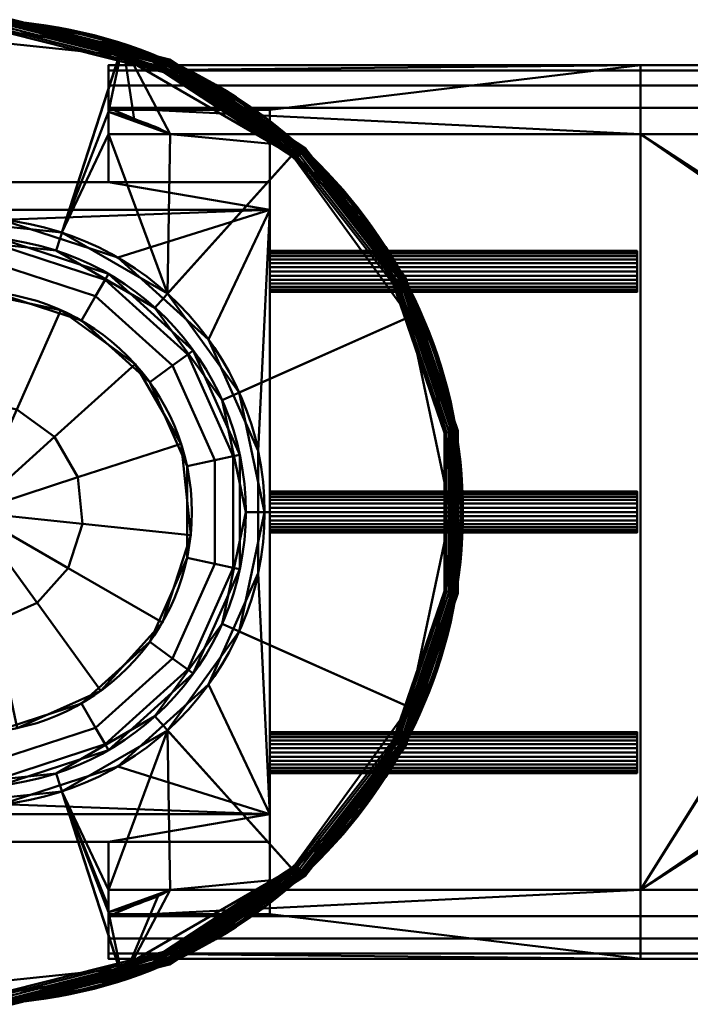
# Model space of a CAD drawing. Header units: millimetres. Extents: x -363 to 363, y -72 to 72.
# Tile 5 of 7: x 7 to 105, y -72 to 72. Entities that reach past the tile are written whole.
import ezdxf

# ---------------------------------------------------------------- set-up
doc = ezdxf.new("R2010")
doc.units = ezdxf.units.MM
doc.layers.add('1', color=7, linetype='CONTINUOUS', true_color=0xffffff)

msp = doc.modelspace()

# ---------------------------------------------------------------- linework, layer by layer
at = {"layer": '1', "color": 30, "linetype": 'Continuous', "lineweight": 50}
for p, q in [((20, 58.54, 25.15), (20, 65, 25.15)), ((20, 65, 0.15), (20, 58.54, 0.15)), ((97.5, 65, 0.15), (20, 65, 0.15)), ((20, 65, 25.15), (97.5, 65, 25.15)), ((97.5, 65, 0.15), (97.5, 65, 25.15)), ((345.5, 65, 0.15), (97.5, 65, 0.15)), ((97.5, 65, 25.15), (345.5, 65, 25.15)), ((97.5, 55, 0.15), (97.5, 65, 0.15)), ((97.5, 55, 25.15), (97.5, 65, 25.15)), ((20, 48, 14.61), (20, 58.54, 25.15)), ((20, 58.54, 25.15), (43.5, 58.54, 25.15)), ((43.5, 58.54, 0.15), (20, 58.54, 0.15)), ((20, 58.54, 0.15), (20, 48, 10.69)), ((43.5, 55, 0.15), (43.5, 58.54, 0.15)), ((43.5, 58.54, 0.15), (43.5, 48, 10.69)), ((43.5, 48, 14.61), (43.5, 58.54, 25.15)), ((43.5, 58.54, 25.15), (43.5, 55, 25.15)), ((20, 55, 31.86), (20, 55, 28.69)), ((20, 55, -3.39), (20, 55, -9.85)), ((20, 55, 28.69), (43.5, 55, 28.69)), ((97.5, 55, -9.85), (20, 55, -9.85)), ((20, 48, 21.69), (20, 55, 28.69)), ((43.5, 55, -3.39), (20, 55, -3.39)), ((20, 55, -3.39), (20, 48, 3.61)), ((29.01, 55, 35.15), (97.5, 55, 35.15)), ((43.5, 55, 25.15), (97.5, 55, 25.15)), ((97.5, 55, 0.15), (43.5, 55, 0.15)), ((43.5, 43.96, 17.65), (43.5, 55, 28.69)), ((43.5, 55, 25.15), (43.5, 55, 28.69)), ((43.5, 55, -3.39), (43.5, 55, 0.15)), ((43.5, 55, -3.39), (43.5, 43.96, 7.65)), ((345.5, 55, -9.85), (97.5, 55, -9.85)), ((345.5, 55, 35.15), (97.5, 55, 35.15)), ((97.5, 55, -9.85), (97.5, 55, 0.15)), ((97.5, 55, 35.15), (97.5, 55, 25.15)), ((20, 48, 3.61), (-20, 48, 3.61)), ((-20, 48, 21.69), (20, 48, 21.69)), ((20, 48, 21.69), (20, 48, 14.61)), ((43.5, 48, 10.69), (20, 48, 10.69)), ((20, 48, 10.69), (20, 48, 3.61)), ((43.5, 48, 14.61), (20, 48, 14.61)), ((43.5, 48, 14.61), (43.5, 48, 10.69)), ((43.5, 43.96, 7.65), (-43.5, 43.96, 7.65)), ((43.5, 43.96, 17.65), (-43.5, 43.96, 17.65)), ((43.5, -43.96, 17.65), (43.5, 43.96, 17.65)), ((43.5, 43.96, 7.65), (43.5, -43.96, 7.65)), ((43.5, -43.96, 17.65), (-43.5, -43.96, 17.65)), ((43.5, -43.96, 7.65), (-43.5, -43.96, 7.65)), ((43.5, -55, 28.69), (43.5, -43.96, 17.65)), ((43.5, -43.96, 7.65), (43.5, -55, -3.39)), ((-20, -48, 3.61), (20, -48, 3.61)), ((20, -48, 21.69), (-20, -48, 21.69)), ((20, -58.54, 25.15), (20, -48, 14.61)), ((20, -55, 28.69), (20, -48, 21.69)), ((20, -48, 3.61), (20, -48, 10.69)), ((20, -48, 10.69), (20, -58.54, 0.15)), ((20, -48, 14.61), (20, -48, 21.69)), ((43.5, -48, 14.61), (20, -48, 14.61)), ((20, -48, 3.61), (20, -55, -3.39)), ((43.5, -48, 10.69), (20, -48, 10.69)), ((43.5, -58.54, 25.15), (43.5, -48, 14.61)), ((43.5, -48, 10.69), (43.5, -58.54, 0.15)), ((43.5, -48, 10.69), (43.5, -48, 14.61)), ((20, -55, 28.69), (20, -55, 31.86)), ((20, -55, -9.85), (20, -55, -3.39)), ((20, -55, -9.85), (97.5, -55, -9.85)), ((20, -55, -3.39), (43.5, -55, -3.39)), ((43.5, -55, 28.69), (20, -55, 28.69)), ((97.5, -55, 35.15), (29.01, -55, 35.15)), ((97.5, -55, 25.15), (43.5, -55, 25.15)), ((43.5, -55, 0.15), (97.5, -55, 0.15)), ((43.5, -55, 0.15), (43.5, -55, -3.39)), ((43.5, -55, 28.69), (43.5, -55, 25.15)), ((43.5, -55, 25.15), (43.5, -58.54, 25.15)), ((43.5, -58.54, 0.15), (43.5, -55, 0.15)), ((345.5, -55, -9.85), (97.5, -55, -9.85)), ((345.5, -55, 35.15), (97.5, -55, 35.15)), ((97.5, -55, 0.15), (97.5, -65, 0.15)), ((97.5, -55, 25.15), (97.5, -55, 35.15)), ((97.5, -65, 25.15), (97.5, -55, 25.15)), ((97.5, -55, -9.85), (97.5, -55, 0.15)), ((20, -65, 25.15), (20, -58.54, 25.15)), ((20, -58.54, 0.15), (20, -65, 0.15)), ((43.5, -58.54, 25.15), (20, -58.54, 25.15)), ((20, -58.54, 0.15), (43.5, -58.54, 0.15)), ((20, -65, 0.15), (97.5, -65, 0.15)), ((97.5, -65, 25.15), (20, -65, 25.15)), ((97.5, -65, 25.15), (97.5, -65, 0.15)), ((97.5, -65, 0.15), (345.5, -65, 0.15)), ((345.5, -65, 25.15), (97.5, -65, 25.15))]:
    msp.add_line(p, q, dxfattribs=at)
for centre, radius in [((0, 0, 45), 71.63), ((0, 0, 45.45), 69.88), ((0, 0, 17.65), 42.74), ((0, 0, 18.54), 40)]:
    msp.add_circle(centre, radius, dxfattribs=at)
at = {"layer": '1', "color": 30, "linetype": 'Continuous', "lineweight": 50, "extrusion": (0, 0, -1)}
for centre, radius in [((0, 0, -43.59), 71.55), ((0, 0, -45.37), 71.29), ((0, 0, -31.65), 40), ((0, 0, -42.91), 32.15)]:
    msp.add_circle(centre, radius, dxfattribs=at)
at = {"layer": '1', "color": 30, "linetype": 'Continuous', "lineweight": 50, "extrusion": (-1, 0, 0)}
for centre in [(-35, 12.65, -43.5), (0, 12.65, -43.5), (35, 12.65, -43.5)]:
    msp.add_circle(centre, 3, dxfattribs=at)
at = {"layer": '1', "color": 30, "linetype": 'Continuous', "lineweight": 50, "extrusion": (1, 0, 0)}
for centre in [(35, 12.65, 97), (0, 12.65, 97), (-35, 12.65, 97)]:
    msp.add_circle(centre, 3, dxfattribs=at)
at = {"layer": '1', "color": 30, "linetype": 'Continuous', "lineweight": 50, "extrusion": (-1, 0, 0)}
for centre, radius, start, end in [((-55, 25.15, -20), 10, 108.9174, 180), ((-55, 0.15, -20), 10, 180, 270), ((0, -765.1, -97.5), 757.25, 85.83487, 94.16513), ((0, 790.4, -97.5), 757.25, 265.83487, 274.16513), ((55, 0.15, -20), 10, 270, 360), ((55, 25.15, -20), 10, 0, 71.0826)]:
    msp.add_arc(centre, radius, start, end, dxfattribs=at)
at = {"layer": '1', "color": 30, "linetype": 'Continuous', "lineweight": 50}
for points in [[(29.01, 55, 35.15), (26.18, 56.49, 35.15), (23.1, 57.48, 34.87), (20, 58.24, 34.61)], [(20, 58.24, 34.61), (20, 57.16, 33.69), (20, 56.08, 32.77), (20, 55, 31.86)], [(29.01, 55, 35.15), (26.06, 55, 33.91), (23.07, 55, 32.8), (20, 55, 31.86)], [(20, -58.24, 34.61), (23.09, -57.49, 34.87), (26.16, -56.5, 35.15), (29.01, -55, 35.15)], [(20, -55, 31.86), (23.06, -55, 32.8), (26.05, -55, 33.91), (29.01, -55, 35.15)], [(20, -55, 31.86), (20, -56.08, 32.77), (20, -57.16, 33.69), (20, -58.24, 34.61)]]:
    msp.add_open_spline(points, degree=3, dxfattribs=at)
at = {"layer": '1', "color": 27, "linetype": 'Continuous', "lineweight": 50}
for points in [[(28.84, 65.74, 43.9), (5.93, 71.54, 43.9), (5.94, 71.64, 44.28), (28.87, 65.83, 44.28)], [(28.87, 65.83, 44.28), (5.94, 71.64, 44.28), (5.93, 71.58, 44.66), (28.85, 65.78, 44.66)], [(7.49, 71.23, 45), (-22.13, 68.12, 45), (-22.03, 67.8, 45.37), (7.45, 70.9, 45.37)], [(-7.48, 71.16, 43.59), (22.11, 68.05, 43.59), (13.21, 40.65, 17.65), (-4.47, 42.51, 17.65)], [(28.36, 64.65, 45.7), (5.83, 70.36, 45.7), (5.8, 69.97, 45.65), (28.2, 64.3, 45.65)], [(28.51, 65, 45.61), (5.86, 70.74, 45.61), (5.83, 70.36, 45.7), (28.36, 64.65, 45.7)], [(28.64, 65.29, 45.37), (5.89, 71.05, 45.37), (5.86, 70.74, 45.61), (28.51, 65, 45.61)], [(28.85, 65.78, 44.66), (5.93, 71.58, 44.66), (5.91, 71.38, 45), (28.77, 65.59, 45)], [(28.74, 65.52, 43.59), (5.91, 71.31, 43.59), (5.93, 71.54, 43.9), (28.84, 65.74, 43.9)], [(35.81, 62.03, 45), (7.49, 71.23, 45), (7.45, 70.9, 45.37), (35.65, 61.74, 45.37)], [(-4.18, 39.78, 18.54), (12.36, 38.04, 18.54), (21.59, 66.46, 45.45), (-7.3, 69.5, 45.45)], [(28.2, 64.3, 45.65), (5.8, 69.97, 45.65), (5.77, 69.64, 45.45), (28.07, 63.99, 45.45)], [(13.21, 40.65, 17.65), (22.11, 68.05, 43.59), (20, 58.24, 34.61)], [(23.76, 57.18, 34.91), (20, 58.24, 34.61), (22.11, 68.05, 43.59)], [(22.11, 68.05, 43.59), (47.88, 53.17, 43.59), (29.01, 55, 35.15)], [(29.01, 55, 35.15), (23.76, 57.18, 34.91), (22.11, 68.05, 43.59)], [(12.36, 38.04, 18.54), (26.77, 29.73, 18.54), (46.76, 51.93, 45.45), (21.59, 66.46, 45.45)], [(47.82, 51.94, 45.7), (28.36, 64.65, 45.7), (28.2, 64.3, 45.65), (47.55, 51.66, 45.65)], [(48.07, 52.22, 45.61), (28.51, 65, 45.61), (28.36, 64.65, 45.7), (47.82, 51.94, 45.7)], [(48.28, 52.45, 45.37), (28.64, 65.29, 45.37), (28.51, 65, 45.61), (48.07, 52.22, 45.61)], [(48.46, 52.64, 43.59), (28.74, 65.52, 43.59), (28.84, 65.74, 43.9), (48.62, 52.81, 43.9)], [(48.65, 52.84, 44.66), (28.85, 65.78, 44.66), (28.77, 65.59, 45), (48.51, 52.7, 45)], [(48.62, 52.81, 43.9), (28.84, 65.74, 43.9), (28.87, 65.83, 44.28), (48.68, 52.88, 44.28)], [(48.68, 52.88, 44.28), (28.87, 65.83, 44.28), (28.85, 65.78, 44.66), (48.65, 52.84, 44.66)], [(47.55, 51.66, 45.65), (28.2, 64.3, 45.65), (28.07, 63.99, 45.45), (47.33, 51.41, 45.45)], [(57.95, 42.1, 45), (35.81, 62.03, 45), (35.65, 61.74, 45.37), (57.68, 41.9, 45.37)], [(20, 58.24, 34.61), (20, 55, 31.86), (13.21, 40.65, 17.65)], [(28.6, 31.77, 17.65), (13.21, 40.65, 17.65), (20, 55, 31.86)], [(20, 55, 31.86), (29.01, 55, 35.15), (28.6, 31.77, 17.65)], [(29.01, 55, 35.15), (47.88, 53.17, 43.59), (28.6, 31.77, 17.65)], [(47.88, 53.17, 43.59), (65.37, 29.1, 43.59), (39.05, 17.39, 17.65), (28.6, 31.77, 17.65)], [(26.77, 29.73, 18.54), (36.54, 16.27, 18.54), (63.84, 28.42, 45.45), (46.76, 51.93, 45.45)], [(61.75, 33.42, 45.65), (47.55, 51.66, 45.65), (47.33, 51.41, 45.45), (61.46, 33.26, 45.45)], [(62.09, 33.6, 45.7), (47.82, 51.94, 45.7), (47.55, 51.66, 45.65), (61.75, 33.42, 45.65)], [(62.42, 33.78, 45.61), (48.07, 52.22, 45.61), (47.82, 51.94, 45.7), (62.09, 33.6, 45.7)], [(62.7, 33.93, 45.37), (48.28, 52.45, 45.37), (48.07, 52.22, 45.61), (62.42, 33.78, 45.61)], [(62.93, 34.05, 43.59), (48.46, 52.64, 43.59), (48.62, 52.81, 43.9), (63.13, 34.17, 43.9)], [(63.17, 34.18, 44.66), (48.65, 52.84, 44.66), (48.51, 52.7, 45), (62.99, 34.09, 45)], [(63.13, 34.17, 43.9), (48.62, 52.81, 43.9), (48.68, 52.88, 44.28), (63.22, 34.21, 44.28)], [(63.22, 34.21, 44.28), (48.68, 52.88, 44.28), (48.65, 52.84, 44.66), (63.17, 34.18, 44.66)], [(70.06, 14.89, 45), (57.95, 42.1, 45), (57.68, 41.9, 45.37), (69.73, 14.82, 45.37)], [(69.26, 11.56, 45.65), (61.75, 33.42, 45.65), (61.46, 33.26, 45.45), (68.93, 11.5, 45.45)], [(69.64, 11.62, 45.7), (62.09, 33.6, 45.7), (61.75, 33.42, 45.65), (69.26, 11.56, 45.65)], [(70.01, 11.68, 45.61), (62.42, 33.78, 45.61), (62.09, 33.6, 45.7), (69.64, 11.62, 45.7)], [(70.32, 11.73, 45.37), (62.7, 33.93, 45.37), (62.42, 33.78, 45.61), (70.01, 11.68, 45.61)], [(70.58, 11.78, 43.59), (62.93, 34.05, 43.59), (63.13, 34.17, 43.9), (70.81, 11.82, 43.9)], [(70.85, 11.82, 44.66), (63.17, 34.18, 44.66), (62.99, 34.09, 45), (70.65, 11.79, 45)], [(70.81, 11.82, 43.9), (63.13, 34.17, 43.9), (63.22, 34.21, 44.28), (70.9, 11.83, 44.28)], [(70.9, 11.83, 44.28), (63.22, 34.21, 44.28), (63.17, 34.18, 44.66), (70.85, 11.82, 44.66)], [(65.37, 29.1, 43.59), (71.55, 0, 43.59), (42.74, 0, 17.65), (39.05, 17.39, 17.65)], [(36.54, 16.27, 18.54), (40, 0, 18.54), (69.88, 0, 45.45), (63.84, 28.42, 45.45)], [(70.06, -14.89, 45), (70.06, 14.89, 45), (69.73, 14.82, 45.37), (69.73, -14.82, 45.37)], [(69.26, -11.56, 45.65), (69.26, 11.56, 45.65), (68.93, 11.5, 45.45), (68.93, -11.5, 45.45)], [(69.64, -11.62, 45.7), (69.64, 11.62, 45.7), (69.26, 11.56, 45.65), (69.26, -11.56, 45.65)], [(70.01, -11.68, 45.61), (70.01, 11.68, 45.61), (69.64, 11.62, 45.7), (69.64, -11.62, 45.7)], [(70.32, -11.73, 45.37), (70.32, 11.73, 45.37), (70.01, 11.68, 45.61), (70.01, -11.68, 45.61)], [(70.58, -11.78, 43.59), (70.58, 11.78, 43.59), (70.81, 11.82, 43.9), (70.81, -11.82, 43.9)], [(70.85, -11.82, 44.66), (70.85, 11.82, 44.66), (70.65, 11.79, 45), (70.65, -11.79, 45)], [(70.81, -11.82, 43.9), (70.81, 11.82, 43.9), (70.9, 11.83, 44.28), (70.9, -11.83, 44.28)], [(70.9, -11.83, 44.28), (70.9, 11.83, 44.28), (70.85, 11.82, 44.66), (70.85, -11.82, 44.66)], [(40, 0, 18.54), (36.54, -16.27, 18.54), (63.84, -28.42, 45.45), (69.88, 0, 45.45)], [(71.55, 0, 43.59), (65.37, -29.1, 43.59), (39.05, -17.39, 17.65), (42.74, 0, 17.65)], [(61.75, -33.42, 45.65), (69.26, -11.56, 45.65), (68.93, -11.5, 45.45), (61.46, -33.26, 45.45)], [(62.09, -33.6, 45.7), (69.64, -11.62, 45.7), (69.26, -11.56, 45.65), (61.75, -33.42, 45.65)], [(62.42, -33.78, 45.61), (70.01, -11.68, 45.61), (69.64, -11.62, 45.7), (62.09, -33.6, 45.7)], [(62.7, -33.93, 45.37), (70.32, -11.73, 45.37), (70.01, -11.68, 45.61), (62.42, -33.78, 45.61)], [(62.93, -34.05, 43.59), (70.58, -11.78, 43.59), (70.81, -11.82, 43.9), (63.13, -34.17, 43.9)], [(63.17, -34.18, 44.66), (70.85, -11.82, 44.66), (70.65, -11.79, 45), (62.99, -34.09, 45)], [(63.13, -34.17, 43.9), (70.81, -11.82, 43.9), (70.9, -11.83, 44.28), (63.22, -34.21, 44.28)], [(63.22, -34.21, 44.28), (70.9, -11.83, 44.28), (70.85, -11.82, 44.66), (63.17, -34.18, 44.66)], [(57.95, -42.1, 45), (70.06, -14.89, 45), (69.73, -14.82, 45.37), (57.68, -41.9, 45.37)], [(36.54, -16.27, 18.54), (26.77, -29.73, 18.54), (46.76, -51.93, 45.45), (63.84, -28.42, 45.45)], [(65.37, -29.1, 43.59), (47.88, -53.17, 43.59), (28.6, -31.77, 17.65), (39.05, -17.39, 17.65)], [(26.77, -29.73, 18.54), (12.36, -38.04, 18.54), (21.59, -66.46, 45.45), (46.76, -51.93, 45.45)], [(20, -55, 31.86), (13.21, -40.65, 17.65), (28.6, -31.77, 17.65)], [(28.6, -31.77, 17.65), (29.01, -55, 35.15), (20, -55, 31.86)], [(28.6, -31.77, 17.65), (47.88, -53.17, 43.59), (29.01, -55, 35.15)], [(47.55, -51.66, 45.65), (61.75, -33.42, 45.65), (61.46, -33.26, 45.45), (47.33, -51.41, 45.45)], [(47.82, -51.94, 45.7), (62.09, -33.6, 45.7), (61.75, -33.42, 45.65), (47.55, -51.66, 45.65)], [(48.07, -52.22, 45.61), (62.42, -33.78, 45.61), (62.09, -33.6, 45.7), (47.82, -51.94, 45.7)], [(48.28, -52.45, 45.37), (62.7, -33.93, 45.37), (62.42, -33.78, 45.61), (48.07, -52.22, 45.61)], [(48.46, -52.64, 43.59), (62.93, -34.05, 43.59), (63.13, -34.17, 43.9), (48.62, -52.81, 43.9)], [(48.65, -52.84, 44.66), (63.17, -34.18, 44.66), (62.99, -34.09, 45), (48.51, -52.7, 45)], [(48.62, -52.81, 43.9), (63.13, -34.17, 43.9), (63.22, -34.21, 44.28), (48.68, -52.88, 44.28)], [(48.68, -52.88, 44.28), (63.22, -34.21, 44.28), (63.17, -34.18, 44.66), (48.65, -52.84, 44.66)], [(12.36, -38.04, 18.54), (-4.18, -39.78, 18.54), (-7.3, -69.5, 45.45), (21.59, -66.46, 45.45)], [(22.11, -68.05, 43.59), (-7.48, -71.16, 43.59), (-4.47, -42.51, 17.65), (13.21, -40.65, 17.65)], [(13.21, -40.65, 17.65), (20, -55, 31.86), (20, -57.48, 33.96)], [(20, -57.48, 33.96), (20, -58.24, 34.61), (13.21, -40.65, 17.65)], [(20, -58.24, 34.61), (22.11, -68.05, 43.59), (13.21, -40.65, 17.65)], [(35.81, -62.03, 45), (57.95, -42.1, 45), (57.68, -41.9, 45.37), (35.65, -61.74, 45.37)], [(28.2, -64.3, 45.65), (47.55, -51.66, 45.65), (47.33, -51.41, 45.45), (28.07, -63.99, 45.45)], [(28.36, -64.65, 45.7), (47.82, -51.94, 45.7), (47.55, -51.66, 45.65), (28.2, -64.3, 45.65)], [(28.51, -65, 45.61), (48.07, -52.22, 45.61), (47.82, -51.94, 45.7), (28.36, -64.65, 45.7)], [(28.64, -65.29, 45.37), (48.28, -52.45, 45.37), (48.07, -52.22, 45.61), (28.51, -65, 45.61)], [(28.74, -65.52, 43.59), (48.46, -52.64, 43.59), (48.62, -52.81, 43.9), (28.84, -65.74, 43.9)], [(28.85, -65.78, 44.66), (48.65, -52.84, 44.66), (48.51, -52.7, 45), (28.77, -65.59, 45)], [(28.84, -65.74, 43.9), (48.62, -52.81, 43.9), (48.68, -52.88, 44.28), (28.87, -65.83, 44.28)], [(28.87, -65.83, 44.28), (48.68, -52.88, 44.28), (48.65, -52.84, 44.66), (28.85, -65.78, 44.66)], [(29.01, -55, 35.15), (47.88, -53.17, 43.59), (22.11, -68.05, 43.59)], [(22.11, -68.05, 43.59), (20, -58.24, 34.61), (27.26, -55.84, 35.11)], [(22.11, -68.05, 43.59), (27.26, -55.84, 35.11), (29.01, -55, 35.15)], [(7.49, -71.23, 45), (35.81, -62.03, 45), (35.65, -61.74, 45.37), (7.45, -70.9, 45.37)], [(5.8, -69.97, 45.65), (28.2, -64.3, 45.65), (28.07, -63.99, 45.45), (5.77, -69.64, 45.45)], [(5.83, -70.36, 45.7), (28.36, -64.65, 45.7), (28.2, -64.3, 45.65), (5.8, -69.97, 45.65)], [(5.86, -70.74, 45.61), (28.51, -65, 45.61), (28.36, -64.65, 45.7), (5.83, -70.36, 45.7)], [(5.89, -71.05, 45.37), (28.64, -65.29, 45.37), (28.51, -65, 45.61), (5.86, -70.74, 45.61)], [(5.91, -71.31, 43.59), (28.74, -65.52, 43.59), (28.84, -65.74, 43.9), (5.93, -71.54, 43.9)], [(5.93, -71.58, 44.66), (28.85, -65.78, 44.66), (28.77, -65.59, 45), (5.91, -71.38, 45)], [(5.93, -71.54, 43.9), (28.84, -65.74, 43.9), (28.87, -65.83, 44.28), (5.94, -71.64, 44.28)], [(5.94, -71.64, 44.28), (28.87, -65.83, 44.28), (28.85, -65.78, 44.66), (5.93, -71.58, 44.66)], [(-22.13, -68.12, 45), (7.49, -71.23, 45), (7.45, -70.9, 45.37), (-22.03, -67.8, 45.37)]]:
    msp.add_3dface(points, dxfattribs=at)
at = {"layer": '1', "color": 253, "linetype": 'Continuous', "lineweight": 50}
for points in [[(20, 64.24, 28.98), (362.5, 64.24, 28.98), (345.5, 65, 25.15), (97.5, 65, 25.15)], [(97.5, 65, 25.15), (20, 65, 25.15), (20, 64.24, 28.98)], [(20, 64.24, -3.68), (20, 65, 0.15), (97.5, 65, 0.15)], [(97.5, 65, 0.15), (345.5, 65, 0.15), (362.5, 64.24, -3.68), (20, 64.24, -3.68)], [(20, 61.77, 32.51), (20, 64.16, 29.17), (20, 65, 25.15), (20, 58.54, 25.15)], [(43.5, 58.54, 25.15), (20, 58.54, 25.15), (20, 65, 25.15), (97.5, 65, 25.15)], [(97.5, 65, 0.15), (20, 65, 0.15), (20, 58.54, 0.15), (43.5, 58.54, 0.15)], [(20, 58.54, 0.15), (20, 65, 0.15), (20, 64.24, -3.68)], [(97.5, 65, 25.15), (97.5, 55, 25.15), (43.5, 55, 25.15), (43.5, 58.54, 25.15)], [(43.5, 58.54, 0.15), (43.5, 55, 0.15), (97.5, 55, 0.15), (97.5, 65, 0.15)], [(97.5, 55, 25.15), (97.5, 65, 25.15), (97.5, 65, 0.15), (97.5, 55, 0.15)], [(345.5, 65, 0.15), (97.5, 65, 0.15), (97.5, 65, 25.15), (345.5, 65, 25.15)], [(20, 62.07, 32.22), (362.5, 62.07, 32.22), (362.5, 64.24, 28.98), (20, 64.24, 28.98)], [(20, 64.24, -3.68), (362.5, 64.24, -3.68), (362.5, 62.07, -6.92), (20, 62.07, -6.92)], [(20, 58.54, 0.15), (20, 64.24, -3.68), (20, 62.07, -6.92), (20, 58.83, -9.09)], [(20, 58.83, 34.39), (362.5, 58.83, 34.39), (362.5, 62.07, 32.22), (20, 62.07, 32.22)], [(20, 62.07, -6.92), (362.5, 62.07, -6.92), (362.5, 58.83, -9.09), (20, 58.83, -9.09)], [(20, 58.54, 25.15), (20, 55, 31.86), (20, 58.24, 34.61), (20, 61.77, 32.51)], [(362.5, 58.83, 34.39), (20, 58.83, 34.39), (97.5, 55, 35.15), (345.5, 55, 35.15)], [(20, 58.83, 34.39), (20, 58.24, 34.61), (29.01, 55, 35.15)], [(29.01, 55, 35.15), (97.5, 55, 35.15), (20, 58.83, 34.39)], [(345.5, 55, -9.85), (97.5, 55, -9.85), (20, 58.83, -9.09), (362.5, 58.83, -9.09)], [(97.5, 55, -9.85), (20, 55, -9.85), (20, 58.83, -9.09)], [(20, 58.83, -9.09), (20, 55, -9.85), (20, 58.54, 0.15)], [(20, 48, 14.61), (20, 58.54, 25.15), (43.5, 58.54, 25.15), (43.5, 48, 14.61)], [(20, 58.54, 25.15), (20, 48, 14.61), (20, 48, 21.69), (20, 55, 28.69)], [(20, 55, 28.69), (20, 55, 31.86), (20, 58.54, 25.15)], [(20, 58.54, 0.15), (20, 55, -9.85), (20, 55, -3.39)], [(20, 55, -3.39), (20, 48, 3.61), (20, 48, 10.69), (20, 58.54, 0.15)], [(43.5, 58.54, 0.15), (20, 58.54, 0.15), (20, 48, 10.69), (43.5, 48, 10.69)], [(43.5, 37.23, 14.66), (43.5, 55, 0.15), (43.5, 58.54, 0.15), (43.5, 48, 10.69)], [(43.5, 48, 14.61), (43.5, 58.54, 25.15), (43.5, 55, 25.15), (43.5, 43.96, 17.65)], [(43.5, 43.96, 17.65), (43.5, 55, 28.69), (20, 55, 28.69), (20, 48, 21.69)], [(29.01, 55, 35.15), (20, 55, 31.86), (20, 55, 28.69), (43.5, 55, 28.69)], [(43.5, 55, -3.39), (20, 55, -3.39), (20, 55, -9.85), (97.5, 55, -9.85)], [(20, 48, 3.61), (20, 55, -3.39), (43.5, 55, -3.39), (43.5, 43.96, 7.65)], [(43.5, 55, 28.69), (97.5, 55, 35.15), (29.01, 55, 35.15)], [(43.5, 43.96, 7.65), (43.5, 55, -3.39), (43.5, 55, 0.15), (43.5, 37.23, 14.66)], [(43.5, 55, 25.15), (43.5, 55, 28.69), (43.5, 43.96, 17.65)], [(43.5, 55, 28.69), (43.5, 55, 25.15), (97.5, 55, 25.15), (97.5, 55, 35.15)], [(97.5, 55, -9.85), (97.5, 55, 0.15), (43.5, 55, 0.15), (43.5, 55, -3.39)], [(97.5, 55, 35.15), (97.5, -55, 0.15), (97.5, -55, 25.15)], [(97.5, -55, -9.85), (97.5, 55, 25.15), (97.5, 55, 0.15)], [(97.5, 55, 35.15), (97.5, 55, 25.15), (97.5, -55, -9.85), (97.5, -55, 0.15)], [(97.5, -55, 25.15), (97.5, -55, 35.15), (97.5, 55, 35.15)], [(97.5, 55, 0.15), (97.5, 55, -9.85), (97.5, -55, -9.85)], [(97.5, 55, -9.85), (345.5, 55, -9.85), (345.5, -55, -9.85), (97.5, -55, -9.85)], [(97.5, 55, 35.15), (145.67, 23.35, 33.51), (145.98, 23.48, 33.51)], [(145.98, 23.48, 33.51), (345.5, 55, 35.15), (97.5, 55, 35.15)], [(97.5, 55, 35.15), (145.35, 21.98, 33.47), (145.22, 22.29, 33.48)], [(97.5, 55, 35.15), (145.57, 21.73, 33.46), (145.35, 21.98, 33.47)], [(145.22, 22.29, 33.48), (145.2, 22.5, 33.48), (97.5, 55, 35.15)], [(145.2, 22.5, 33.48), (145.26, 22.83, 33.49), (97.5, 55, 35.15)], [(145.57, 21.73, 33.46), (97.5, 55, 35.15), (97.5, -55, 35.15)], [(145.26, 22.83, 33.49), (145.42, 23.12, 33.5), (97.5, 55, 35.15)], [(145.42, 23.12, 33.5), (145.67, 23.35, 33.51), (97.5, 55, 35.15)], [(-43.5, 43.96, 17.65), (43.5, 43.96, 17.65), (20, 48, 21.69), (-20, 48, 21.69)], [(43.5, 43.96, 7.65), (-43.5, 43.96, 7.65), (-20, 48, 3.61), (20, 48, 3.61)], [(-20, 48, 3.61), (20, 48, 14.61), (20, 48, 10.69)], [(20, 48, 21.69), (-20, 48, 10.69), (-20, 48, 14.61)], [(-20, 48, 3.61), (-20, 48, 10.69), (20, 48, 21.69), (20, 48, 14.61)], [(20, 48, 10.69), (20, 48, 3.61), (-20, 48, 3.61)], [(-20, 48, 14.61), (-20, 48, 21.69), (20, 48, 21.69)], [(20, 48, 14.61), (43.5, 48, 14.61), (43.5, 48, 10.69), (20, 48, 10.69)], [(43.5, 36.22, 15.39), (43.5, 48, 10.69), (43.5, 48, 14.61), (43.5, 43.96, 17.65)], [(43.5, 48, 10.69), (43.5, 36.22, 15.39), (43.5, 37.23, 14.66)], [(4.47, 42.51, 17.65), (43.5, 43.96, 17.65), (-43.5, 43.96, 17.65)], [(-43.5, -43.96, 7.65), (-43.5, 43.96, 7.65), (43.5, 43.96, 7.65), (43.5, -43.96, 7.65)], [(43.5, 43.96, 17.65), (4.47, 42.51, 17.65), (21.37, 37.02, 17.65)], [(43.5, 43.96, 17.65), (21.37, 37.02, 17.65), (34.58, 25.12, 17.65)], [(34.58, 25.12, 17.65), (41.81, 8.89, 17.65), (43.5, 43.96, 17.65)], [(43.5, -43.96, 17.65), (43.5, 43.96, 17.65), (41.81, 8.89, 17.65), (41.81, -8.89, 17.65)], [(43.5, 43.96, 17.65), (43.5, 35, 15.65), (43.5, 36.22, 15.39)], [(43.5, 43.96, 17.65), (43.5, -43.96, 17.65), (43.5, 0, 15.65)], [(43.5, 43.96, 17.65), (43.5, 2.85, 13.58), (43.5, 33.78, 15.39), (43.5, 35, 15.65)], [(43.5, 43.96, 17.65), (43.5, 1.22, 15.39), (43.5, 2.23, 14.66)], [(43.5, 2.23, 14.66), (43.5, 2.85, 13.58), (43.5, 43.96, 17.65)], [(43.5, -43.96, 7.65), (43.5, 43.96, 7.65), (43.5, 34.38, 9.72)], [(43.5, 0, 15.65), (43.5, 1.22, 15.39), (43.5, 43.96, 17.65)], [(43.5, 43.96, 7.65), (43.5, 37.98, 12.34), (43.5, 37.6, 11.15)], [(43.5, 43.96, 7.65), (43.5, 37.85, 13.58), (43.5, 37.98, 12.34)], [(43.5, 43.96, 7.65), (43.5, 36.76, 10.22), (43.5, 35.62, 9.72)], [(43.5, 43.96, 7.65), (43.5, 37.23, 14.66), (43.5, 37.85, 13.58)], [(43.5, 37.6, 11.15), (43.5, 36.76, 10.22), (43.5, 43.96, 7.65)], [(43.5, 35.62, 9.72), (43.5, 34.38, 9.72), (43.5, 43.96, 7.65)], [(43.5, 37.98, 12.34), (97, 37.98, 12.34), (97, 37.6, 11.15), (43.5, 37.6, 11.15)], [(43.5, 37.85, 13.58), (97, 37.85, 13.58), (97, 37.98, 12.34), (43.5, 37.98, 12.34)], [(43.5, 37.23, 14.66), (97, 37.23, 14.66), (97, 37.85, 13.58), (43.5, 37.85, 13.58)], [(43.5, 37.6, 11.15), (97, 37.6, 11.15), (97, 36.76, 10.22), (43.5, 36.76, 10.22)], [(97, 32.57, 14.41), (97, 37.74, 11.43), (97, 38, 12.65), (97, 37.74, 13.87)], [(97, 37.74, 11.43), (97, 32.57, 14.41), (97, 32.07, 13.27), (97, 32.07, 12.03)], [(97, 37.74, 13.87), (97, 37.01, 14.88), (97, 32.57, 14.41)], [(97, 32.07, 12.03), (97, 32.57, 10.89), (97, 37.74, 11.43)], [(97, 35.93, 9.8), (97, 37.01, 10.42), (97, 37.74, 11.43), (97, 32.57, 10.89)], [(43.5, 36.22, 15.39), (97, 36.22, 15.39), (97, 37.23, 14.66), (43.5, 37.23, 14.66)], [(43.5, 36.76, 10.22), (97, 36.76, 10.22), (97, 35.62, 9.72), (43.5, 35.62, 9.72)], [(43.5, 35, 15.65), (97, 35, 15.65), (97, 36.22, 15.39), (43.5, 36.22, 15.39)], [(97, 37.01, 14.88), (97, 35.93, 15.5), (97, 34.69, 15.63)], [(97, 34.69, 15.63), (97, 33.5, 15.25), (97, 32.57, 14.41), (97, 37.01, 14.88)], [(97, 32.57, 10.89), (97, 33.5, 10.05), (97, 34.69, 9.67), (97, 35.93, 9.8)], [(43.5, 35.62, 9.72), (97, 35.62, 9.72), (97, 34.38, 9.72), (43.5, 34.38, 9.72)], [(43.5, 33.78, 15.39), (97, 33.78, 15.39), (97, 35, 15.65), (43.5, 35, 15.65)], [(43.5, 34.38, 9.72), (43.5, 33.24, 10.22), (43.5, -43.96, 7.65)], [(43.5, 34.38, 9.72), (97, 34.38, 9.72), (97, 33.24, 10.22), (43.5, 33.24, 10.22)], [(43.5, 32.77, 14.66), (43.5, 33.78, 15.39), (43.5, 2.85, 13.58)], [(43.5, 32.77, 14.66), (97, 32.77, 14.66), (97, 33.78, 15.39), (43.5, 33.78, 15.39)], [(43.5, 33.24, 10.22), (43.5, 32.4, 11.15), (43.5, -43.96, 7.65)], [(43.5, 33.24, 10.22), (97, 33.24, 10.22), (97, 32.4, 11.15), (43.5, 32.4, 11.15)], [(43.5, 2.85, 13.58), (43.5, 2.98, 12.34), (43.5, 32.15, 13.58), (43.5, 32.77, 14.66)], [(43.5, 32.15, 13.58), (97, 32.15, 13.58), (97, 32.77, 14.66), (43.5, 32.77, 14.66)], [(43.5, -43.96, 7.65), (43.5, 32.4, 11.15), (43.5, 0.62, 9.72)], [(43.5, 32.4, 11.15), (43.5, 32.02, 12.34), (43.5, 0.62, 9.72)], [(43.5, 32.4, 11.15), (97, 32.4, 11.15), (97, 32.02, 12.34), (43.5, 32.02, 12.34)], [(43.5, 32.15, 13.58), (43.5, 2.98, 12.34), (43.5, 2.6, 11.15)], [(43.5, 2.6, 11.15), (43.5, 1.76, 10.22), (43.5, 32.15, 13.58)], [(43.5, 1.76, 10.22), (43.5, 0.62, 9.72), (43.5, 32.02, 12.34), (43.5, 32.15, 13.58)], [(43.5, 32.02, 12.34), (97, 32.02, 12.34), (97, 32.15, 13.58), (43.5, 32.15, 13.58)], [(97.5, -55, 35.15), (145.86, 21.56, 33.46), (145.57, 21.73, 33.46)], [(145.86, 21.56, 33.46), (97.5, -55, 35.15), (145.2, -22.5, 33.48)], [(43.5, 2.98, 12.34), (97, 2.98, 12.34), (97, 2.6, 11.15), (43.5, 2.6, 11.15)], [(43.5, 2.85, 13.58), (97, 2.85, 13.58), (97, 2.98, 12.34), (43.5, 2.98, 12.34)], [(97, 2.74, 11.43), (97, 3, 12.65), (97, 2.74, 13.87)], [(43.5, 2.23, 14.66), (97, 2.23, 14.66), (97, 2.85, 13.58), (43.5, 2.85, 13.58)], [(43.5, 2.6, 11.15), (97, 2.6, 11.15), (97, 1.76, 10.22), (43.5, 1.76, 10.22)], [(43.5, 1.22, 15.39), (97, 1.22, 15.39), (97, 2.23, 14.66), (43.5, 2.23, 14.66)], [(43.5, 1.76, 10.22), (97, 1.76, 10.22), (97, 0.62, 9.72), (43.5, 0.62, 9.72)], [(97, 2.01, 10.42), (97, 2.74, 11.43), (97, 0.93, 15.5)], [(97, 2.74, 13.87), (97, 2.01, 14.88), (97, 0.93, 15.5), (97, 2.74, 11.43)], [(97, 0.93, 15.5), (97, -0.31, 9.67), (97, 0.93, 9.8), (97, 2.01, 10.42)], [(43.5, 0, 15.65), (97, 0, 15.65), (97, 1.22, 15.39), (43.5, 1.22, 15.39)], [(43.5, 0.62, 9.72), (43.5, -0.62, 9.72), (43.5, -43.96, 7.65)], [(43.5, 0.62, 9.72), (97, 0.62, 9.72), (97, -0.62, 9.72), (43.5, -0.62, 9.72)], [(43.5, -43.96, 17.65), (43.5, -1.22, 15.39), (43.5, 0, 15.65)], [(43.5, -1.22, 15.39), (97, -1.22, 15.39), (97, 0, 15.65), (43.5, 0, 15.65)], [(97, -0.31, 9.67), (97, 0.93, 15.5), (97, -0.31, 15.63), (97, -1.5, 15.25)], [(43.5, -0.62, 9.72), (43.5, -32.02, 12.34), (43.5, -32.4, 11.15)], [(43.5, -0.62, 9.72), (43.5, -32.77, 14.66), (43.5, -32.15, 13.58)], [(43.5, -43.96, 17.65), (43.5, -0.62, 9.72), (43.5, -1.76, 10.22)], [(43.5, -32.15, 13.58), (43.5, -32.02, 12.34), (43.5, -0.62, 9.72)], [(43.5, -0.62, 9.72), (43.5, -33.78, 15.39), (43.5, -32.77, 14.66)], [(43.5, -35, 15.65), (43.5, -33.78, 15.39), (43.5, -0.62, 9.72), (43.5, -43.96, 17.65)], [(43.5, -0.62, 9.72), (43.5, -33.24, 10.22), (43.5, -34.38, 9.72)], [(43.5, -32.4, 11.15), (43.5, -33.24, 10.22), (43.5, -0.62, 9.72)], [(43.5, -34.38, 9.72), (43.5, -43.96, 7.65), (43.5, -0.62, 9.72)], [(43.5, -0.62, 9.72), (97, -0.62, 9.72), (97, -1.76, 10.22), (43.5, -1.76, 10.22)], [(43.5, -2.23, 14.66), (43.5, -1.22, 15.39), (43.5, -43.96, 17.65)], [(43.5, -2.23, 14.66), (97, -2.23, 14.66), (97, -1.22, 15.39), (43.5, -1.22, 15.39)], [(97, -0.31, 9.67), (97, -2.93, 13.27), (97, -2.93, 12.03)], [(97, -1.5, 15.25), (97, -2.43, 14.41), (97, -2.93, 13.27), (97, -0.31, 9.67)], [(97, -2.93, 12.03), (97, -2.43, 10.89), (97, -1.5, 10.05), (97, -0.31, 9.67)], [(43.5, -1.76, 10.22), (43.5, -2.6, 11.15), (43.5, -43.96, 17.65)], [(43.5, -1.76, 10.22), (97, -1.76, 10.22), (97, -2.6, 11.15), (43.5, -2.6, 11.15)], [(43.5, -2.85, 13.58), (43.5, -2.23, 14.66), (43.5, -43.96, 17.65)], [(43.5, -2.85, 13.58), (97, -2.85, 13.58), (97, -2.23, 14.66), (43.5, -2.23, 14.66)], [(43.5, -2.6, 11.15), (43.5, -2.98, 12.34), (43.5, -43.96, 17.65)], [(43.5, -2.6, 11.15), (97, -2.6, 11.15), (97, -2.98, 12.34), (43.5, -2.98, 12.34)], [(43.5, -43.96, 17.65), (43.5, -2.98, 12.34), (43.5, -2.85, 13.58)], [(43.5, -2.98, 12.34), (97, -2.98, 12.34), (97, -2.85, 13.58), (43.5, -2.85, 13.58)], [(43.5, -43.96, 17.65), (41.81, -8.89, 17.65), (34.58, -25.12, 17.65)], [(97.5, -55, 35.15), (145.26, -22.83, 33.49), (145.2, -22.5, 33.48)], [(145.42, -23.12, 33.5), (145.26, -22.83, 33.49), (97.5, -55, 35.15)], [(97.5, -55, 35.15), (145.67, -23.35, 33.51), (145.42, -23.12, 33.5)], [(145.98, -23.48, 33.51), (145.67, -23.35, 33.51), (97.5, -55, 35.15)], [(146.64, -23.4, 33.51), (97.5, -55, 35.15), (345.5, -55, 35.15)], [(146.64, -23.4, 33.51), (146.32, -23.49, 33.51), (97.5, -55, 35.15)], [(97.5, -55, 35.15), (146.32, -23.49, 33.51), (145.98, -23.48, 33.51)], [(43.5, -43.96, 17.65), (34.58, -25.12, 17.65), (21.37, -37.02, 17.65)], [(43.5, -32.02, 12.34), (97, -32.02, 12.34), (97, -32.4, 11.15), (43.5, -32.4, 11.15)], [(43.5, -32.15, 13.58), (97, -32.15, 13.58), (97, -32.02, 12.34), (43.5, -32.02, 12.34)], [(43.5, -32.77, 14.66), (97, -32.77, 14.66), (97, -32.15, 13.58), (43.5, -32.15, 13.58)], [(43.5, -32.4, 11.15), (97, -32.4, 11.15), (97, -33.24, 10.22), (43.5, -33.24, 10.22)], [(43.5, -33.78, 15.39), (97, -33.78, 15.39), (97, -32.77, 14.66), (43.5, -32.77, 14.66)], [(97, -37.43, 14.41), (97, -32.26, 11.43), (97, -32, 12.65), (97, -32.26, 13.87)], [(97, -32.26, 11.43), (97, -37.43, 14.41), (97, -37.93, 13.27), (97, -37.93, 12.03)], [(97, -32.26, 13.87), (97, -32.99, 14.88), (97, -37.43, 14.41)], [(97, -37.93, 12.03), (97, -37.43, 10.89), (97, -32.26, 11.43)], [(97, -34.07, 9.8), (97, -32.99, 10.42), (97, -32.26, 11.43), (97, -37.43, 10.89)], [(43.5, -33.24, 10.22), (97, -33.24, 10.22), (97, -34.38, 9.72), (43.5, -34.38, 9.72)], [(43.5, -35, 15.65), (97, -35, 15.65), (97, -33.78, 15.39), (43.5, -33.78, 15.39)], [(43.5, -43.96, 7.65), (43.5, -34.38, 9.72), (43.5, -35.62, 9.72)], [(43.5, -34.38, 9.72), (97, -34.38, 9.72), (97, -35.62, 9.72), (43.5, -35.62, 9.72)], [(97, -32.99, 14.88), (97, -34.07, 15.5), (97, -35.31, 15.63)], [(97, -35.31, 15.63), (97, -36.5, 15.25), (97, -37.43, 14.41), (97, -32.99, 14.88)], [(97, -37.43, 10.89), (97, -36.5, 10.05), (97, -35.31, 9.67), (97, -34.07, 9.8)], [(43.5, -43.96, 17.65), (43.5, -36.22, 15.39), (43.5, -35, 15.65)], [(43.5, -36.22, 15.39), (97, -36.22, 15.39), (97, -35, 15.65), (43.5, -35, 15.65)], [(43.5, -48, 14.61), (43.5, -35.62, 9.72), (43.5, -36.76, 10.22)], [(43.5, -35.62, 9.72), (43.5, -48, 14.61), (43.5, -48, 10.69), (43.5, -43.96, 7.65)], [(43.5, -35.62, 9.72), (97, -35.62, 9.72), (97, -36.76, 10.22), (43.5, -36.76, 10.22)], [(43.5, -43.96, 17.65), (21.37, -37.02, 17.65), (4.47, -42.51, 17.65)], [(43.5, -43.96, 17.65), (43.5, -37.23, 14.66), (43.5, -36.22, 15.39)], [(43.5, -37.23, 14.66), (97, -37.23, 14.66), (97, -36.22, 15.39), (43.5, -36.22, 15.39)], [(43.5, -55, 25.15), (43.5, -36.76, 10.22), (43.5, -37.6, 11.15)], [(43.5, -36.76, 10.22), (43.5, -58.54, 25.15), (43.5, -48, 14.61)], [(43.5, -36.76, 10.22), (43.5, -55, 25.15), (43.5, -58.54, 25.15)], [(43.5, -36.76, 10.22), (97, -36.76, 10.22), (97, -37.6, 11.15), (43.5, -37.6, 11.15)], [(43.5, -37.85, 13.58), (43.5, -37.23, 14.66), (43.5, -43.96, 17.65)], [(43.5, -37.85, 13.58), (97, -37.85, 13.58), (97, -37.23, 14.66), (43.5, -37.23, 14.66)], [(43.5, -55, 25.15), (43.5, -37.6, 11.15), (43.5, -37.98, 12.34)], [(43.5, -37.6, 11.15), (97, -37.6, 11.15), (97, -37.98, 12.34), (43.5, -37.98, 12.34)], [(43.5, -37.98, 12.34), (43.5, -37.85, 13.58), (43.5, -43.96, 17.65)], [(43.5, -37.98, 12.34), (97, -37.98, 12.34), (97, -37.85, 13.58), (43.5, -37.85, 13.58)], [(43.5, -43.96, 17.65), (43.5, -55, 25.15), (43.5, -37.98, 12.34)], [(-43.5, -43.96, 17.65), (43.5, -43.96, 17.65), (4.47, -42.51, 17.65)], [(43.5, -43.96, 17.65), (-43.5, -43.96, 17.65), (-20, -48, 21.69), (20, -48, 21.69)], [(-43.5, -43.96, 7.65), (43.5, -43.96, 7.65), (20, -48, 3.61), (-20, -48, 3.61)], [(20, -48, 21.69), (20, -55, 28.69), (43.5, -55, 28.69), (43.5, -43.96, 17.65)], [(43.5, -43.96, 7.65), (43.5, -55, -3.39), (20, -55, -3.39), (20, -48, 3.61)], [(43.5, -43.96, 17.65), (43.5, -55, 28.69), (43.5, -55, 25.15)], [(43.5, -48, 10.69), (43.5, -58.54, 0.15), (43.5, -55, 0.15), (43.5, -43.96, 7.65)], [(43.5, -55, 0.15), (43.5, -55, -3.39), (43.5, -43.96, 7.65)], [(-20, -48, 21.69), (20, -48, 10.69), (20, -48, 14.61)], [(20, -48, 3.61), (-20, -48, 14.61), (-20, -48, 10.69)], [(-20, -48, 21.69), (-20, -48, 14.61), (20, -48, 3.61), (20, -48, 10.69)], [(20, -48, 14.61), (20, -48, 21.69), (-20, -48, 21.69)], [(-20, -48, 10.69), (-20, -48, 3.61), (20, -48, 3.61)], [(20, -55, 28.69), (20, -48, 21.69), (20, -48, 14.61), (20, -58.54, 25.15)], [(20, -48, 14.61), (43.5, -48, 14.61), (43.5, -58.54, 25.15), (20, -58.54, 25.15)], [(20, -58.54, 0.15), (20, -48, 10.69), (20, -48, 3.61), (20, -55, -3.39)], [(43.5, -58.54, 0.15), (43.5, -48, 10.69), (20, -48, 10.69), (20, -58.54, 0.15)], [(20, -48, 10.69), (43.5, -48, 10.69), (43.5, -48, 14.61), (20, -48, 14.61)], [(362.5, -58.83, -9.09), (20, -58.83, -9.09), (97.5, -55, -9.85), (345.5, -55, -9.85)], [(20, -58.83, -9.09), (20, -55, -9.85), (97.5, -55, -9.85)], [(20, -58.83, 34.39), (97.5, -55, 35.15), (29.01, -55, 35.15)], [(20, -58.83, 34.39), (362.5, -58.83, 34.39), (345.5, -55, 35.15), (97.5, -55, 35.15)], [(29.01, -55, 35.15), (20, -58.24, 34.61), (20, -58.83, 34.39)], [(20, -58.54, 25.15), (20, -55, 31.86), (20, -55, 28.69)], [(20, -57.48, 33.96), (20, -55, 31.86), (20, -58.54, 25.15), (20, -65, 25.15)], [(43.5, -55, 28.69), (20, -55, 28.69), (20, -55, 31.86), (29.01, -55, 35.15)], [(97.5, -55, -9.85), (20, -55, -9.85), (20, -55, -3.39), (43.5, -55, -3.39)], [(20, -58.54, 0.15), (20, -55, -9.85), (20, -58.83, -9.09), (20, -62.07, -6.92)], [(20, -55, -3.39), (20, -55, -9.85), (20, -58.54, 0.15)], [(29.01, -55, 35.15), (97.5, -55, 35.15), (43.5, -55, 28.69)], [(43.5, -58.54, 25.15), (43.5, -55, 25.15), (97.5, -55, 25.15), (97.5, -65, 25.15)], [(97.5, -55, 35.15), (97.5, -55, 25.15), (43.5, -55, 25.15), (43.5, -55, 28.69)], [(43.5, -55, -3.39), (43.5, -55, 0.15), (97.5, -55, 0.15), (97.5, -55, -9.85)], [(97.5, -65, 0.15), (97.5, -55, 0.15), (43.5, -55, 0.15), (43.5, -58.54, 0.15)], [(97.5, -55, 0.15), (97.5, -65, 0.15), (97.5, -65, 25.15), (97.5, -55, 25.15)], [(20, -57.48, 33.96), (20, -65, 25.15), (20, -64.16, 29.17), (20, -61.77, 32.51)], [(20, -61.77, 32.51), (20, -58.24, 34.61), (20, -57.48, 33.96)], [(97.5, -65, 25.15), (20, -65, 25.15), (20, -58.54, 25.15), (43.5, -58.54, 25.15)], [(43.5, -58.54, 0.15), (20, -58.54, 0.15), (20, -65, 0.15), (97.5, -65, 0.15)], [(20, -62.07, -6.92), (20, -64.24, -3.68), (20, -58.54, 0.15)], [(20, -64.24, -3.68), (20, -65, 0.15), (20, -58.54, 0.15)], [(20, -58.83, -9.09), (362.5, -58.83, -9.09), (362.5, -62.07, -6.92), (20, -62.07, -6.92)], [(20, -62.07, 32.22), (362.5, -62.07, 32.22), (362.5, -58.83, 34.39), (20, -58.83, 34.39)], [(20, -62.07, -6.92), (362.5, -62.07, -6.92), (362.5, -64.24, -3.68), (20, -64.24, -3.68)], [(20, -64.24, 28.98), (362.5, -64.24, 28.98), (362.5, -62.07, 32.22), (20, -62.07, 32.22)], [(345.5, -65, 0.15), (97.5, -65, 0.15), (20, -64.24, -3.68), (362.5, -64.24, -3.68)], [(97.5, -65, 0.15), (20, -65, 0.15), (20, -64.24, -3.68)], [(20, -64.24, 28.98), (20, -65, 25.15), (97.5, -65, 25.15)], [(97.5, -65, 25.15), (345.5, -65, 25.15), (362.5, -64.24, 28.98), (20, -64.24, 28.98)], [(345.5, -65, 25.15), (97.5, -65, 25.15), (97.5, -65, 0.15), (345.5, -65, 0.15)]]:
    msp.add_3dface(points, dxfattribs=at)
at = {"layer": '1', "color": 9, "linetype": 'Continuous', "lineweight": 50}
for points in [[(19.51, 33.8, 36.39), (4.08, 38.81, 36.39), (3.79, 36.06, 40.35), (18.13, 31.4, 40.35)], [(20, 34.64, 31.65), (4.18, 39.78, 31.65), (4.08, 38.81, 36.39), (19.51, 33.8, 36.39)], [(4.18, 39.78, 18.54), (4.18, 39.78, 31.65), (20, 34.64, 31.65), (20, 34.64, 18.54)], [(18.13, 31.4, 40.35), (3.79, 36.06, 40.35), (3.36, 31.98, 42.91), (16.08, 27.85, 42.91)], [(32.36, 23.51, 31.65), (20, 34.64, 31.65), (19.51, 33.8, 36.39), (31.57, 22.94, 36.39)], [(20, 34.64, 18.54), (20, 34.64, 31.65), (32.36, 23.51, 31.65), (32.36, 23.51, 18.54)], [(31.57, 22.94, 36.39), (19.51, 33.8, 36.39), (18.13, 31.4, 40.35), (29.34, 21.31, 40.35)], [(13.08, 29.37, 42.91), (0, 32.15, 42.91), (0, 16.33, 47.2), (6.64, 14.92, 47.2)], [(29.34, 21.31, 40.35), (18.13, 31.4, 40.35), (16.08, 27.85, 42.91), (26.01, 18.9, 42.91)], [(23.89, 21.51, 42.91), (13.08, 29.37, 42.91), (6.64, 14.92, 47.2), (12.14, 10.93, 47.2)], [(38.17, 8.11, 36.39), (31.57, 22.94, 36.39), (29.34, 21.31, 40.35), (35.47, 7.54, 40.35)], [(39.13, 8.32, 31.65), (32.36, 23.51, 31.65), (31.57, 22.94, 36.39), (38.17, 8.11, 36.39)], [(32.36, 23.51, 18.54), (32.36, 23.51, 31.65), (39.13, 8.32, 31.65), (39.13, 8.32, 18.54)], [(30.58, 9.94, 42.91), (23.89, 21.51, 42.91), (12.14, 10.93, 47.2), (15.53, 5.05, 47.2)], [(35.47, 7.54, 40.35), (29.34, 21.31, 40.35), (26.01, 18.9, 42.91), (31.45, 6.69, 42.91)], [(12.14, 10.93, 47.2), (6.64, 14.92, 47.2), (0, 0, 48.65)], [(15.53, 5.05, 47.2), (12.14, 10.93, 47.2), (0, 0, 48.65)], [(31.98, -3.36, 42.91), (30.58, 9.94, 42.91), (15.53, 5.05, 47.2), (16.24, -1.71, 47.2)], [(35.47, -7.54, 40.35), (35.47, 7.54, 40.35), (31.45, 6.69, 42.91), (31.45, -6.69, 42.91)], [(38.17, -8.11, 36.39), (38.17, 8.11, 36.39), (35.47, 7.54, 40.35), (35.47, -7.54, 40.35)], [(39.13, -8.32, 31.65), (39.13, 8.32, 31.65), (38.17, 8.11, 36.39), (38.17, -8.11, 36.39)], [(39.13, 8.32, 18.54), (39.13, 8.32, 31.65), (39.13, -8.32, 31.65), (39.13, -8.32, 18.54)], [(16.24, -1.71, 47.2), (15.53, 5.05, 47.2), (0, 0, 48.65)], [(3.4, -15.97, 47.2), (9.6, -13.21, 47.2), (0, 0, 48.65)], [(9.6, -13.21, 47.2), (14.14, -8.17, 47.2), (0, 0, 48.65)], [(14.14, -8.17, 47.2), (16.24, -1.71, 47.2), (0, 0, 48.65)], [(27.85, -16.08, 42.91), (31.98, -3.36, 42.91), (16.24, -1.71, 47.2), (14.14, -8.17, 47.2)], [(29.34, -21.31, 40.35), (35.47, -7.54, 40.35), (31.45, -6.69, 42.91), (26.01, -18.9, 42.91)], [(18.9, -26.01, 42.91), (27.85, -16.08, 42.91), (14.14, -8.17, 47.2), (9.6, -13.21, 47.2)], [(31.57, -22.94, 36.39), (38.17, -8.11, 36.39), (35.47, -7.54, 40.35), (29.34, -21.31, 40.35)], [(32.36, -23.51, 31.65), (39.13, -8.32, 31.65), (38.17, -8.11, 36.39), (31.57, -22.94, 36.39)], [(39.13, -8.32, 18.54), (39.13, -8.32, 31.65), (32.36, -23.51, 31.65), (32.36, -23.51, 18.54)], [(6.69, -31.45, 42.91), (18.9, -26.01, 42.91), (9.6, -13.21, 47.2), (3.4, -15.97, 47.2)], [(18.13, -31.4, 40.35), (29.34, -21.31, 40.35), (26.01, -18.9, 42.91), (16.08, -27.85, 42.91)], [(19.51, -33.8, 36.39), (31.57, -22.94, 36.39), (29.34, -21.31, 40.35), (18.13, -31.4, 40.35)], [(20, -34.64, 31.65), (32.36, -23.51, 31.65), (31.57, -22.94, 36.39), (19.51, -33.8, 36.39)], [(32.36, -23.51, 18.54), (32.36, -23.51, 31.65), (20, -34.64, 31.65), (20, -34.64, 18.54)], [(3.79, -36.06, 40.35), (18.13, -31.4, 40.35), (16.08, -27.85, 42.91), (3.36, -31.98, 42.91)], [(4.08, -38.81, 36.39), (19.51, -33.8, 36.39), (18.13, -31.4, 40.35), (3.79, -36.06, 40.35)], [(4.18, -39.78, 31.65), (20, -34.64, 31.65), (19.51, -33.8, 36.39), (4.08, -38.81, 36.39)], [(20, -34.64, 18.54), (20, -34.64, 31.65), (4.18, -39.78, 31.65), (4.18, -39.78, 18.54)]]:
    msp.add_3dface(points, dxfattribs=at)

doc.saveas('drawing.dxf')
